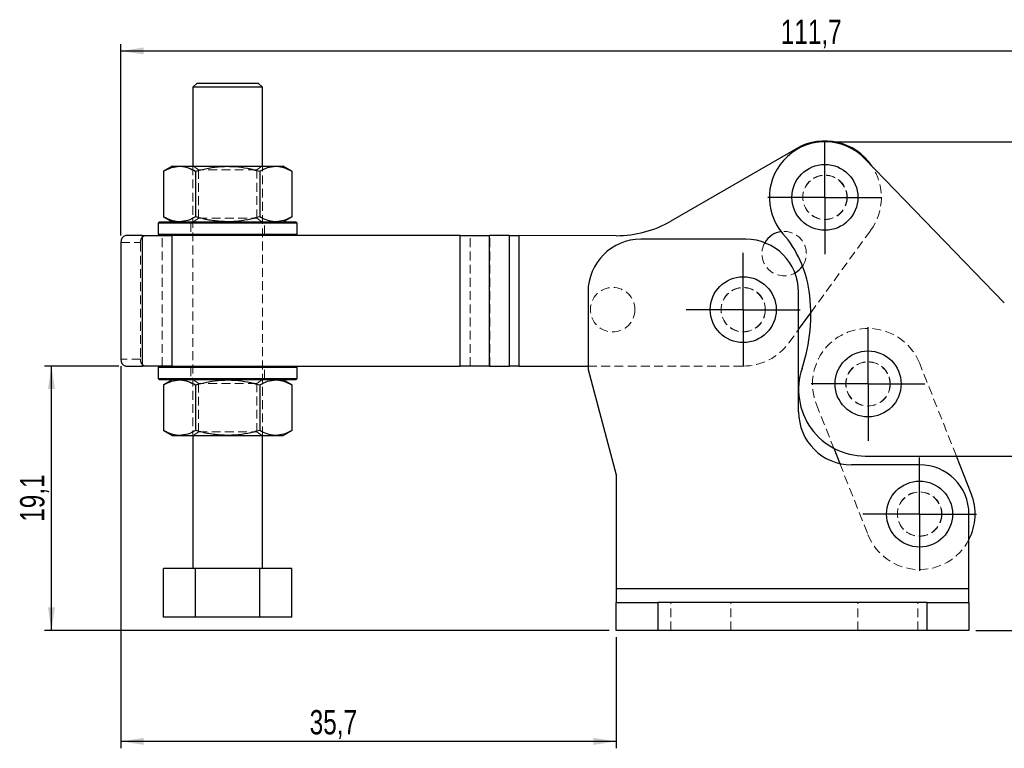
# Model space of a CAD drawing. Header units: millimetres. Extents: x 34 to 407, y 41 to 288.
# Tile 2 of 20: x 34 to 176, y 183 to 288. Entities that reach past the tile are written whole.
import ezdxf

# ---------------------------------------------------------------- set-up
doc = ezdxf.new("R2010")
doc.units = ezdxf.units.MM
doc.linetypes.add('HIDDEN', pattern=[1.905, 1.27, -0.635])
doc.layers.add('FORMATO', color=179, linetype='Continuous')
doc.styles.add('SLDTEXTSTYLE0', font='TXT', dxfattribs={"width": 0.75})
doc.dimstyles.new('SLDDIMSTYLE0', dxfattribs={"dimtxt": 3.5, "dimasz": 3.302, "dimexe": 0, "dimexo": 0.0625, "dimgap": 0.875, "dimtad": 1, "dimdec": 1, "dimlfac": 0.5, "dimrnd": 1e-09, "dimzin": 12, "dimdsep": 46, "dimtxsty": 'SLDTEXTSTYLE0', "dimsah": 1, "dimcen": 0.09, "dimadec": 0, "dimazin": 3, "dimtfac": 1, "dimtdec": 1, "dimtofl": 0, "dimtmove": 0, "dimatfit": 3, "dimfxl": 0, "dimfrac": 2, "dimtolj": 1, "dimtzin": 12, "dimarcsym": 0})

# ---------------------------------------------------------------- blocks, each defined once
blk = doc.blocks.new('_D')
at = {"layer": 'FORMATO'}
for p, q in [((48.43, 237.98), (48.43, 182.88)), ((119.76, 198.88), (119.76, 182.88)), ((119.76, 183.88), (48.43, 183.88))]:
    blk.add_line(p, q, dxfattribs=at)
for points in [[(48.43, 183.88), (51.73, 183.37), (51.73, 184.39)], [(119.76, 183.88), (116.46, 184.39), (116.46, 183.37)]]:
    blk.add_solid(points, dxfattribs=at)
at = {"layer": 'FORMATO', "insert": (75.61, 188.39), "char_height": 3.5, "attachment_point": 1, "style": 'SLDTEXTSTYLE0'}
blk.add_mtext('35,7', dxfattribs=at)
blk = doc.blocks.new('_D_1')
at = {"layer": 'FORMATO'}
for p, q in [((48.13, 237.98), (37.43, 237.98)), ((38.43, 199.88), (38.43, 237.98)), ((118.76, 199.88), (37.43, 199.88))]:
    blk.add_line(p, q, dxfattribs=at)
for points in [[(38.43, 237.98), (37.92, 234.68), (38.93, 234.68)], [(38.43, 199.88), (38.93, 203.18), (37.92, 203.18)]]:
    blk.add_solid(points, dxfattribs=at)
at = {"layer": 'FORMATO', "insert": (33.91, 215.53), "char_height": 3.5, "attachment_point": 1, "rotation": 90, "style": 'SLDTEXTSTYLE0'}
blk.add_mtext('19,1', dxfattribs=at)
blk = doc.blocks.new('_D_2')
at = {"layer": 'FORMATO'}
for p, q in [((48.43, 256.78), (48.43, 284.4)), ((271.89, 232.93), (271.89, 284.4)), ((48.43, 283.4), (271.89, 283.4))]:
    blk.add_line(p, q, dxfattribs=at)
for points in [[(48.43, 283.4), (51.73, 282.89), (51.73, 283.91)], [(271.89, 283.4), (268.58, 283.91), (268.58, 282.89)]]:
    blk.add_solid(points, dxfattribs=at)
at = {"layer": 'FORMATO', "insert": (143.45, 287.91), "char_height": 3.5, "attachment_point": 1, "style": 'SLDTEXTSTYLE0'}
blk.add_mtext('111,7', dxfattribs=at)
blk = doc.blocks.new('_D_3')
at = {"layer": 'FORMATO'}
for p, q in [((150.81, 270.3), (282.89, 270.3)), ((281.89, 270.3), (281.89, 199.88)), ((171.56, 199.88), (282.89, 199.88))]:
    blk.add_line(p, q, dxfattribs=at)
for points in [[(281.89, 270.3), (281.38, 267), (282.39, 267)], [(281.89, 199.88), (282.39, 203.18), (281.38, 203.18)]]:
    blk.add_solid(points, dxfattribs=at)
at = {"layer": 'FORMATO', "insert": (277.38, 228.72), "char_height": 3.5, "attachment_point": 1, "rotation": 90, "style": 'SLDTEXTSTYLE0'}
blk.add_mtext('35,2', dxfattribs=at)
blk = doc.blocks.new('SW_CENTERMARKSYMBOL_0')
at = {"layer": 'FORMATO', "color": 0}
for p, q in [((0, 5), (0, 8.2)), ((0, 0), (0, 5)), ((-5, 0), (-8.2, 0)), ((0, 0), (-5, 0)), ((0, 0), (0, -5)), ((0, 0), (5, 0)), ((5, 0), (8.2, 0)), ((0, -5), (0, -8.2))]:
    blk.add_line(p, q, dxfattribs=at)
blk = doc.blocks.new('SW_CENTERMARKSYMBOL_1')
at = {"layer": 'FORMATO', "color": 0}
for p, q in [((0, 5), (0, 8.2)), ((0, 0), (0, 5)), ((-5, 0), (-8.2, 0)), ((0, 0), (-5, 0)), ((0, 0), (0, -5)), ((0, 0), (5, 0)), ((5, 0), (8.2, 0)), ((0, -5), (0, -8.2))]:
    blk.add_line(p, q, dxfattribs=at)
blk = doc.blocks.new('SW_CENTERMARKSYMBOL_2')
at = {"layer": 'FORMATO', "color": 0}
for p, q in [((0, 5), (0, 8.2)), ((0, 0), (0, 5)), ((-5, 0), (-8.2, 0)), ((0, 0), (-5, 0)), ((0, 0), (0, -5)), ((0, 0), (5, 0)), ((5, 0), (8.2, 0)), ((0, -5), (0, -8.2))]:
    blk.add_line(p, q, dxfattribs=at)
blk = doc.blocks.new('SW_CENTERMARKSYMBOL_3')
at = {"layer": 'FORMATO', "color": 0}
for p, q in [((0, 5), (0, 8.175)), ((0, 0), (0, 5)), ((-5, 0), (-8.175, 0)), ((0, 0), (-5, 0)), ((0, 0), (0, -5)), ((0, 0), (5, 0)), ((5, 0), (8.175, 0)), ((0, -5), (0, -8.175))]:
    blk.add_line(p, q, dxfattribs=at)

msp = doc.modelspace()

# ---------------------------------------------------------------- linework, layer by layer
at = {"color": 7, "linetype": 'Continuous', "lineweight": 25}
for p, q in [((58.803, 278.1767), (58.8027, 266.7767)), ((59.403, 278.7766), (58.803, 278.1767)), ((68.803, 278.1764), (68.203, 278.7765)), ((68.8027, 266.7764), (68.803, 278.1764)), ((145.7501, 269.3385), (127.6433, 258.885)), ((55.8027, 266.7767), (54.5651, 266.0622)), ((73.0403, 266.0618), (71.8027, 266.7764)), ((175.6481, 247.1005), (155.5638, 267.8617)), ((54.5651, 266.0622), (54.565, 259.4913)), ((59.1839, 266.0621), (59.1838, 259.4912)), ((68.4215, 266.0619), (68.4214, 259.491)), ((73.0403, 266.0618), (73.0402, 259.4909)), ((54.565, 259.4913), (55.8026, 258.7767)), ((71.8026, 258.7764), (73.0402, 259.4909)), ((53.8026, 258.5768), (53.8025, 256.9768)), ((54.0026, 258.7768), (53.8026, 258.5768)), ((73.8026, 258.5763), (73.6026, 258.7763)), ((73.8025, 256.9763), (73.8026, 258.5763)), ((51.5599, 256.7768), (49.1351, 256.7769)), ((51.5595, 237.9808), (51.5599, 256.7768)), ((53.8025, 256.9768), (54.0025, 256.7768)), ((55.8021, 237.9807), (55.8025, 256.7767)), ((60.4261, 256.7766), (55.8025, 256.7767)), ((97.2888, 256.7758), (67.1789, 256.7765)), ((73.6025, 256.7763), (73.8025, 256.9763)), ((97.2884, 237.9799), (97.2888, 256.7758)), ((101.5311, 237.9798), (101.5315, 256.7758)), ((104.3883, 256.7757), (101.5315, 256.7758)), ((104.3879, 237.9797), (104.3883, 256.7757)), ((105.8021, 237.9797), (105.8025, 256.7757)), ((119.7693, 256.7754), (105.8025, 256.7757)), ((48.4279, 255.7769), (48.4276, 238.9809)), ((138.4046, 256.267), (123.317, 256.267)), ((115.697, 248.647), (115.697, 237.471)), ((146.0246, 231.375), (146.0246, 248.647)), ((146.0246, 243.2562), (147.7751, 245.6654)), ((49.1347, 237.9809), (51.5595, 237.9808)), ((54.0021, 237.9808), (53.8021, 237.7808)), ((53.8021, 237.7808), (53.8021, 236.1808)), ((55.8021, 237.9807), (60.4257, 237.9806)), ((67.1785, 237.9805), (97.2884, 237.9799)), ((73.8021, 237.7803), (73.6021, 237.9803)), ((73.8021, 236.1803), (73.8021, 237.7803)), ((101.5311, 237.9798), (104.3879, 237.9797)), ((105.8021, 237.9797), (115.697, 237.9795)), ((115.697, 237.471), (119.761, 222.3039)), ((53.8021, 236.1808), (54.0021, 235.9808)), ((55.8021, 235.9807), (54.5645, 235.2662)), ((73.0397, 235.2658), (71.8021, 235.9804)), ((73.6021, 235.9803), (73.8021, 236.1803)), ((54.5645, 235.2662), (54.5643, 228.6953)), ((59.1833, 235.2661), (59.1831, 228.6952)), ((68.4209, 235.2659), (68.4207, 228.695)), ((73.0397, 235.2658), (73.0395, 228.6949)), ((54.5643, 228.6953), (55.8019, 227.9807)), ((71.8019, 227.9804), (73.0395, 228.6949)), ((58.8019, 227.9807), (58.8015, 208.7767)), ((68.8015, 208.7765), (68.8019, 227.9804)), ((151.0831, 226.148), (151.9552, 223.9446)), ((155.6222, 225.0067), (179.6339, 225.0064)), ((170.8876, 219.5872), (168.7426, 225.0065)), ((163.449, 223.755), (153.6446, 223.755)), ((119.761, 222.3039), (119.761, 205.879)), ((170.561, 205.879), (170.561, 216.643)), ((54.5638, 201.7767), (54.5639, 208.7768)), ((59.1827, 208.7766), (54.5639, 208.7768)), ((59.1826, 201.7766), (59.1827, 208.7766)), ((68.4203, 208.7765), (59.1827, 208.7766)), ((68.4202, 201.7765), (68.4203, 208.7765)), ((73.0391, 208.7764), (68.4203, 208.7765)), ((73.039, 201.7764), (73.0391, 208.7764)), ((119.761, 205.879), (119.761, 203.879)), ((170.561, 205.879), (119.761, 205.879)), ((170.561, 203.879), (170.561, 205.879)), ((119.761, 199.879), (119.761, 203.879)), ((119.761, 203.879), (125.761, 203.879)), ((125.761, 203.879), (125.761, 199.879)), ((164.561, 203.879), (125.761, 203.879)), ((164.561, 199.879), (164.561, 203.879)), ((164.561, 203.879), (170.561, 203.879)), ((170.561, 203.879), (170.561, 199.879)), ((59.1826, 201.7766), (54.5638, 201.7767)), ((68.4202, 201.7765), (59.1826, 201.7766)), ((73.039, 201.7764), (68.4202, 201.7765)), ((125.761, 199.879), (119.761, 199.879)), ((164.561, 199.879), (125.761, 199.879)), ((170.561, 199.879), (164.561, 199.879))]:
    msp.add_line(p, q, dxfattribs=at)
at = {"color": 7, "linetype": 'HIDDEN', "lineweight": 18}
for p, q in [((58.8027, 266.7767), (58.8019, 227.9807)), ((58.8602, 266.7767), (59.6027, 266.2567)), ((68.0027, 266.2565), (68.7453, 266.7764)), ((68.8019, 227.9804), (68.8027, 266.7764)), ((59.6027, 266.2567), (59.6026, 259.2966)), ((68.0026, 259.2964), (68.0027, 266.2565)), ((58.3026, 258.7767), (58.5026, 258.5767)), ((58.5026, 258.5767), (58.5025, 256.9767)), ((59.6026, 259.2966), (58.86, 258.7767)), ((68.7451, 258.7764), (68.0026, 259.2964)), ((69.1025, 256.9764), (69.1026, 258.5764)), ((69.1026, 258.5764), (69.3026, 258.7764)), ((51.5595, 237.9808), (51.5599, 256.7768)), ((54.3879, 237.9807), (54.3883, 256.7767)), ((55.8021, 237.9807), (55.8025, 256.7767)), ((58.5025, 256.9767), (58.3025, 256.7767)), ((69.3025, 256.7764), (69.1025, 256.9764)), ((97.2884, 237.9799), (97.2888, 256.7758)), ((98.7026, 237.9798), (98.703, 256.7758)), ((101.5311, 237.9798), (101.5315, 256.7758)), ((101.5595, 237.9798), (101.5599, 256.7758)), ((104.3879, 237.9797), (104.3883, 256.7757)), ((105.8021, 237.9797), (105.8025, 256.7757)), ((147.7751, 245.6654), (156.3896, 257.5217)), ((48.4279, 255.7769), (51.2564, 255.7768)), ((51.2564, 255.7768), (51.256, 238.9808)), ((144.6246, 241.3293), (146.0246, 243.2562)), ((51.256, 238.9808), (48.4276, 238.9809)), ((168.7426, 225.0065), (163.4609, 238.3509)), ((58.3021, 237.9807), (58.5021, 237.7807)), ((58.5021, 237.7807), (58.5021, 236.1807)), ((69.1021, 237.7804), (69.3021, 237.9804)), ((69.1021, 236.1804), (69.1021, 237.7804)), ((115.697, 237.9795), (138.0489, 237.979)), ((58.5021, 236.1807), (58.3021, 235.9807)), ((58.8596, 235.9807), (59.6021, 235.4607)), ((59.6021, 235.4607), (59.6019, 228.5006)), ((68.0019, 228.5004), (68.0021, 235.4605)), ((68.0021, 235.4605), (68.7446, 235.9804)), ((69.3021, 235.9804), (69.1021, 236.1804)), ((148.5838, 232.4625), (151.0831, 226.148)), ((59.6019, 228.5006), (58.8594, 227.9807)), ((68.7445, 227.9805), (68.0019, 228.5004)), ((151.9552, 223.9446), (156.0105, 213.6988)), ((170.561, 205.879), (119.761, 205.879)), ((125.761, 203.879), (125.761, 199.879)), ((127.635, 199.879), (127.635, 203.879)), ((136.271, 199.879), (136.271, 203.879)), ((154.559, 199.879), (154.559, 203.879)), ((163.195, 199.879), (163.195, 203.879)), ((164.561, 199.879), (164.561, 203.879))]:
    msp.add_line(p, q, dxfattribs=at)
at = {"color": 7, "linetype": 'Continuous', "lineweight": 25, "flags": 128}
for points in [[(63.803, 278.1766), (62.8842, 278.1766), (61.9968, 278.1766), (61.1708, 278.1766), (60.4345, 278.1766), (59.8129, 278.1766), (59.3272, 278.1766), (58.9938, 278.1767), (58.8243, 278.1767), (58.803, 278.1767)], [(59.403, 278.7766), (59.4875, 278.7766), (59.7379, 278.7766), (60.1445, 278.7766), (60.6917, 278.7766), (61.3585, 278.7766), (62.1192, 278.7766), (62.9446, 278.7766), (63.803, 278.7765)], [(63.803, 278.7765), (64.6614, 278.7765), (65.4868, 278.7765), (66.2475, 278.7765), (66.9143, 278.7765), (67.4615, 278.7765), (67.8681, 278.7765), (68.1184, 278.7765), (68.203, 278.7765)], [(68.803, 278.1764), (68.7816, 278.1764), (68.6121, 278.1764), (68.2788, 278.1765), (67.7931, 278.1765), (67.1715, 278.1765), (66.4351, 278.1765), (65.6092, 278.1765), (64.7217, 278.1765), (63.803, 278.1766)], [(55.8027, 266.7767), (55.8712, 266.7767), (56.0753, 266.7767), (56.4117, 266.7767), (56.8745, 266.7767)], [(56.8745, 266.7767), (57.4559, 266.7767), (58.1459, 266.7767), (58.9326, 266.7767), (59.8027, 266.7766), (60.7413, 266.7766), (61.7322, 266.7766), (62.7585, 266.7766), (63.8027, 266.7765)], [(63.8027, 266.7765), (64.8469, 266.7765), (65.8733, 266.7765), (66.8642, 266.7765), (67.8027, 266.7765), (68.6728, 266.7765), (69.4596, 266.7764), (70.1496, 266.7764), (70.7309, 266.7764)], [(70.7309, 266.7764), (71.1938, 266.7764), (71.5301, 266.7764), (71.7343, 266.7764), (71.8027, 266.7764)], [(63.8026, 258.5766), (62.4973, 258.5766), (61.2144, 258.5766), (59.9757, 258.5766), (58.8026, 258.5767), (57.715, 258.5767), (56.7315, 258.5767), (55.869, 258.5767), (55.1423, 258.5767), (54.5638, 258.5767), (54.1433, 258.5768), (53.8881, 258.5768), (53.8026, 258.5768)], [(54.0026, 258.7768), (54.0864, 258.7768), (54.3365, 258.7767), (54.7485, 258.7767), (55.3155, 258.7767), (56.0277, 258.7767), (56.8729, 258.7767), (57.8367, 258.7767), (58.9026, 258.7767), (60.0523, 258.7766), (61.2661, 258.7766), (62.5234, 258.7766), (63.8026, 258.7766)], [(63.8026, 258.7766), (65.0817, 258.7765), (66.339, 258.7765), (67.5529, 258.7765), (68.7026, 258.7764), (69.7684, 258.7764), (70.7322, 258.7764), (71.5774, 258.7764), (72.2896, 258.7764), (72.8566, 258.7764), (73.2686, 258.7764), (73.5187, 258.7763), (73.6026, 258.7763)], [(73.8026, 258.5763), (73.717, 258.5763), (73.4618, 258.5763), (73.0414, 258.5764), (72.4628, 258.5764), (71.7361, 258.5764), (70.8736, 258.5764), (69.8902, 258.5764), (68.8026, 258.5764), (67.6294, 258.5765), (66.3908, 258.5765), (65.1078, 258.5765), (63.8026, 258.5766)], [(51.5599, 256.7768), (51.9962, 256.7768), (52.4691, 256.7768), (52.9741, 256.7768), (53.5064, 256.7768), (54.0608, 256.7768), (54.632, 256.7767), (55.2144, 256.7767), (55.8025, 256.7767)], [(53.8025, 256.9768), (53.8881, 256.9768), (54.1433, 256.9768), (54.5637, 256.9767), (55.1423, 256.9767), (55.869, 256.9767), (56.7315, 256.9767), (57.7149, 256.9767), (58.8025, 256.9767), (59.9757, 256.9766), (61.2143, 256.9766), (62.4973, 256.9766), (63.8025, 256.9766)], [(63.8025, 256.7765), (62.5234, 256.7766), (61.2661, 256.7766), (60.4261, 256.7766)], [(63.8025, 256.9766), (65.1078, 256.9765), (66.3907, 256.9765), (67.6294, 256.9765), (68.8025, 256.9764), (69.8901, 256.9764), (70.8736, 256.9764), (71.7361, 256.9764), (72.4628, 256.9764), (73.0413, 256.9764), (73.4618, 256.9764), (73.717, 256.9763), (73.8025, 256.9763)], [(67.1789, 256.7765), (66.339, 256.7765), (65.0817, 256.7765), (63.8025, 256.7765)], [(97.2888, 256.7758), (97.8769, 256.7758), (98.4594, 256.7758), (99.0305, 256.7758), (99.5849, 256.7758), (100.1172, 256.7758), (100.6222, 256.7758), (101.0952, 256.7758), (101.5315, 256.7758)], [(104.3883, 256.7757), (104.5337, 256.7757), (104.6914, 256.7757), (104.8597, 256.7757), (105.0372, 256.7757), (105.222, 256.7757), (105.4123, 256.7757), (105.6065, 256.7757), (105.8025, 256.7757)], [(55.8021, 237.9807), (55.214, 237.9807), (54.6316, 237.9807), (54.0604, 237.9808), (53.506, 237.9808), (52.9738, 237.9808), (52.4687, 237.9808), (51.9958, 237.9808), (51.5595, 237.9808)], [(63.8021, 237.7805), (62.4969, 237.7806), (61.2139, 237.7806), (59.9753, 237.7806), (58.8021, 237.7807), (57.7145, 237.7807), (56.7311, 237.7807), (55.8686, 237.7807), (55.1419, 237.7807), (54.5633, 237.7807), (54.1429, 237.7808), (53.8877, 237.7808), (53.8021, 237.7808)], [(60.4257, 237.9806), (61.2657, 237.9806), (62.523, 237.9806), (63.8021, 237.9806)], [(63.8021, 237.9806), (65.0813, 237.9805), (66.3386, 237.9805), (67.1785, 237.9805)], [(73.8021, 237.7803), (73.7166, 237.7803), (73.4614, 237.7803), (73.0409, 237.7804), (72.4624, 237.7804), (71.7357, 237.7804), (70.8732, 237.7804), (69.8897, 237.7804), (68.8021, 237.7804), (67.629, 237.7805), (66.3903, 237.7805), (65.1074, 237.7805), (63.8021, 237.7805)], [(101.5311, 237.9798), (101.0948, 237.9798), (100.6218, 237.9798), (100.1168, 237.9798), (99.5845, 237.9798), (99.0301, 237.9798), (98.459, 237.9798), (97.8765, 237.9798), (97.2884, 237.9799)], [(105.8021, 237.9797), (105.6061, 237.9797), (105.412, 237.9797), (105.2216, 237.9797), (105.0368, 237.9797), (104.8593, 237.9797), (104.691, 237.9797), (104.5333, 237.9797), (104.3879, 237.9797)], [(53.8021, 236.1808), (53.8876, 236.1808), (54.1428, 236.1808), (54.5633, 236.1807), (55.1418, 236.1807), (55.8686, 236.1807), (56.731, 236.1807), (57.7145, 236.1807), (58.8021, 236.1807), (59.9753, 236.1806), (61.2139, 236.1806), (62.4968, 236.1806), (63.8021, 236.1806)], [(63.8021, 235.9805), (62.5229, 235.9806), (61.2657, 235.9806), (60.0518, 235.9806), (58.9021, 235.9807), (57.8362, 235.9807), (56.8724, 235.9807), (56.0272, 235.9807), (55.315, 235.9807), (54.7481, 235.9807), (54.336, 235.9807), (54.0859, 235.9807), (54.0021, 235.9808)], [(63.8021, 236.1806), (65.1074, 236.1805), (66.3903, 236.1805), (67.6289, 236.1805), (68.8021, 236.1804), (69.8897, 236.1804), (70.8732, 236.1804), (71.7356, 236.1804), (72.4623, 236.1804), (73.0409, 236.1804), (73.4614, 236.1804), (73.7165, 236.1803), (73.8021, 236.1803)], [(73.6021, 235.9803), (73.5183, 235.9803), (73.2682, 235.9804), (72.8561, 235.9804), (72.2891, 235.9804), (71.577, 235.9804), (70.7317, 235.9804), (69.768, 235.9804), (68.7021, 235.9804), (67.5524, 235.9805), (66.3385, 235.9805), (65.0813, 235.9805), (63.8021, 235.9805)], [(55.8019, 227.9807), (55.8704, 227.9807), (56.0745, 227.9807), (56.4109, 227.9807), (56.8737, 227.9807)], [(56.8737, 227.9807), (57.4551, 227.9807), (58.1451, 227.9807), (58.9318, 227.9807), (59.8019, 227.9806), (60.7405, 227.9806), (61.7314, 227.9806), (62.7577, 227.9806), (63.8019, 227.9805)], [(63.8019, 227.9805), (64.8461, 227.9805), (65.8725, 227.9805), (66.8634, 227.9805), (67.8019, 227.9805), (68.672, 227.9805), (69.4588, 227.9804), (70.1487, 227.9804), (70.7301, 227.9804)], [(70.7301, 227.9804), (71.193, 227.9804), (71.5293, 227.9804), (71.7335, 227.9804), (71.8019, 227.9804)]]:
    msp.add_lwpolyline(points, dxfattribs=at)
at = {"color": 7, "linetype": 'HIDDEN', "lineweight": 18, "flags": 128}
for points in [[(68.0027, 266.2565), (67.9812, 266.2565), (67.8101, 266.2565), (67.475, 266.2565), (66.9895, 266.2566), (66.3736, 266.2566), (65.6524, 266.2566), (64.8555, 266.2566), (64.0155, 266.2566), (63.1667, 266.2566), (62.344, 266.2567), (61.5811, 266.2567), (60.9091, 266.2567), (60.3555, 266.2567), (59.9431, 266.2567), (59.6887, 266.2567), (59.6027, 266.2567), (59.6027, 266.2567)], [(59.6026, 259.2966), (59.6241, 259.2966), (59.7952, 259.2966), (60.1303, 259.2966), (60.6158, 259.2965), (61.2317, 259.2965), (61.9529, 259.2965), (62.7498, 259.2965), (63.5899, 259.2965), (64.4386, 259.2965), (65.2613, 259.2964), (66.0242, 259.2964), (66.6962, 259.2964), (67.2498, 259.2964), (67.6622, 259.2964), (67.9166, 259.2964), (68.0026, 259.2964)], [(97.2888, 256.7758), (97.4849, 256.7758), (97.679, 256.7758), (97.8694, 256.7758), (98.0542, 256.7758), (98.2316, 256.7758), (98.4, 256.7758), (98.5576, 256.7758), (98.703, 256.7758)], [(68.0021, 235.4605), (67.9805, 235.4605), (67.8095, 235.4605), (67.4743, 235.4606), (66.9889, 235.4606), (66.3729, 235.4606), (65.6517, 235.4606), (64.8548, 235.4606), (64.0148, 235.4606), (63.1661, 235.4606), (62.3434, 235.4607), (61.5804, 235.4607), (60.9084, 235.4607), (60.3549, 235.4607), (59.9425, 235.4607), (59.6881, 235.4607), (59.6021, 235.4607), (59.6021, 235.4607)], [(59.6019, 228.5006), (59.6235, 228.5006), (59.7946, 228.5006), (60.1297, 228.5006), (60.6152, 228.5005), (61.2311, 228.5005), (61.9523, 228.5005), (62.7492, 228.5005), (63.5892, 228.5005), (64.4379, 228.5005), (65.2606, 228.5004), (66.0236, 228.5004), (66.6956, 228.5004), (67.2491, 228.5004), (67.6616, 228.5004), (67.916, 228.5004), (68.0019, 228.5004), (68.0019, 228.5004)]]:
    msp.add_lwpolyline(points, dxfattribs=at)
at = {"color": 7, "linetype": 'Continuous', "lineweight": 25}
for centre in [(149.814, 262.2994), (138.049, 246.107), (156.0223, 235.4067), (163.449, 216.643)]:
    msp.add_circle(centre, 4.75, dxfattribs=at)
at = {"color": 7, "linetype": 'HIDDEN', "lineweight": 18}
for centre, radius in [((149.814, 262.2994), 3.2), ((149.814, 262.2994), 3.2), ((149.814, 262.2994), 3.175), ((119.253, 246.1074), 3.2), ((138.049, 246.107), 3.2), ((138.049, 246.107), 3.2), ((138.049, 246.107), 3.175), ((156.0223, 235.4067), 3.2), ((156.0223, 235.4067), 3.175), ((163.449, 216.643), 3.2), ((163.449, 216.643), 3.175)]:
    msp.add_circle(centre, radius, dxfattribs=at)
at = {"color": 7, "linetype": 'Continuous', "lineweight": 25}
for centre, radius, start, end in [((149.814, 262.2994), 8, 44.050411, 220.976859), ((149.814, 262.2994), 8.128, 33.868663, 119.998804), ((119.7696, 272.5234), 15.748, 269.998804, 299.998804), ((49.3118, 255.9019), 0.8927, 101.420321, 188.048648), ((143.942, 254.1841), 3.2, 97.512455, 150.621945), ((131.6946, 246.5613), 16, 7.991467, 40.976859), ((123.317, 248.647), 7.62, 90, 180), ((138.4046, 248.647), 7.62, 0, 90), ((143.942, 254.1841), 3.2, 299.375036, 325.967983), ((123.3242, 245.3862), 24.4525, 341.539888, 7.991467), ((49.3115, 238.8558), 0.8927, 171.948925, 258.577484), ((155.6223, 234.6044), 9.5977, 161.539888, 269.999301), ((153.6446, 231.375), 7.62, 180, 270), ((163.449, 216.643), 7.112, 0, 90), ((163.449, 216.643), 8, 332.747855, 21.593735)]:
    msp.add_arc(centre, radius, start, end, dxfattribs=at)
at = {"color": 7, "linetype": 'HIDDEN', "lineweight": 18}
for centre, radius, start, end in [((149.814, 262.2994), 8.128, 323.998804, 33.868663), ((52.1403, 255.9018), 0.8927, 101.420285, 188.048281), ((143.942, 254.1841), 3.2, 359.99487, 97.512455), ((143.942, 254.1841), 3.2, 150.621945, 299.375036), ((143.942, 254.1841), 3.2, 325.967983, 359.99487), ((156.0223, 235.4067), 8, 21.593735, 201.593735), ((138.049, 246.107), 8.128, 269.998804, 323.998804), ((52.1399, 238.8558), 0.8927, 171.948776, 258.57723), ((163.449, 216.643), 8, 201.593735, 332.747855)]:
    msp.add_arc(centre, radius, start, end, dxfattribs=at)
at = {"color": 7, "linetype": 'Continuous', "lineweight": 25}
for points, knots in [([(54.5651, 266.0622), (54.9402, 266.2619), (55.6972, 266.665), (56.4797, 266.7392), (56.8745, 266.7767)], [0, 0, 0, 0, 0.49545803, 1, 1, 1, 1]), ([(56.8745, 266.7767), (56.9292, 266.7758), (57.3438, 266.7694), (58.1254, 266.6133), (58.8289, 266.247), (59.1839, 266.0621)], [0, 0, 0, 0, 0.07004686, 0.53076268, 1, 1, 1, 1]), ([(59.1839, 266.0621), (59.5142, 266.1525), (60.4289, 266.4029), (61.9681, 266.7039), (63.1885, 266.7522), (63.8027, 266.7765)], [0, 0, 0, 0, 0.21922386, 0.60707335, 1, 1, 1, 1]), ([(63.8027, 266.7765), (64.1751, 266.7673), (65.1394, 266.7434), (66.6918, 266.5195), (67.8428, 266.215), (68.4215, 266.0619)], [0, 0, 0, 0, 0.2383204, 0.61704991, 1, 1, 1, 1]), ([(68.4215, 266.0619), (68.7966, 266.2616), (69.5536, 266.6647), (70.3361, 266.7389), (70.7309, 266.7764)], [0, 0, 0, 0, 0.49545798, 1, 1, 1, 1]), ([(70.7309, 266.7764), (70.7856, 266.7756), (71.2002, 266.7691), (71.9818, 266.613), (72.6853, 266.2467), (73.0403, 266.0618)], [0, 0, 0, 0, 0.07004769, 0.53076238, 1, 1, 1, 1]), ([(56.8744, 258.7767), (56.8197, 258.7775), (56.4051, 258.784), (55.6235, 258.9401), (54.92, 259.3064), (54.565, 259.4913)], [0, 0, 0, 0, 0.07004695, 0.53076279, 1, 1, 1, 1]), ([(59.1838, 259.4912), (58.8087, 259.2915), (58.0517, 258.8884), (57.2692, 258.8142), (56.8744, 258.7767)], [0, 0, 0, 0, 0.49545798, 1, 1, 1, 1]), ([(63.8026, 258.7766), (63.1968, 258.8003), (61.9764, 258.8481), (60.4369, 259.1481), (59.5141, 259.4008), (59.1838, 259.4912)], [0, 0, 0, 0, 0.38751599, 0.78077731, 1, 1, 1, 1]), ([(68.4214, 259.491), (67.8486, 259.3394), (66.6977, 259.0347), (65.1453, 258.8098), (64.175, 258.7858), (63.8026, 258.7766)], [0, 0, 0, 0, 0.379067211, 0.761681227, 1, 1, 1, 1]), ([(70.7308, 258.7764), (70.6761, 258.7773), (70.2615, 258.7837), (69.4799, 258.9398), (68.7764, 259.3061), (68.4214, 259.491)], [0, 0, 0, 0, 0.0700476, 0.53076228, 1, 1, 1, 1]), ([(73.0402, 259.4909), (72.6651, 259.2912), (71.9081, 258.8881), (71.1256, 258.8139), (70.7308, 258.7764)], [0, 0, 0, 0, 0.49545824, 1, 1, 1, 1]), ([(54.5645, 235.2662), (54.9395, 235.4659), (55.6965, 235.869), (56.4791, 235.9432), (56.8739, 235.9807)], [0, 0, 0, 0, 0.49545818, 1, 1, 1, 1]), ([(56.8739, 235.9807), (56.9286, 235.9798), (57.3431, 235.9734), (58.1247, 235.8173), (58.8283, 235.451), (59.1833, 235.2661)], [0, 0, 0, 0, 0.07004758, 0.53076208, 1, 1, 1, 1]), ([(59.1833, 235.2661), (59.5136, 235.3565), (60.4283, 235.6069), (61.9674, 235.9079), (63.1879, 235.9562), (63.8021, 235.9805)], [0, 0, 0, 0, 0.21922418, 0.60707351, 1, 1, 1, 1]), ([(63.8021, 235.9805), (64.1745, 235.9713), (65.1387, 235.9474), (66.6912, 235.7235), (67.8422, 235.419), (68.4209, 235.2659)], [0, 0, 0, 0, 0.23831881, 0.61704991, 1, 1, 1, 1]), ([(68.4209, 235.2659), (68.7959, 235.4656), (69.5529, 235.8687), (70.3355, 235.9429), (70.7303, 235.9804)], [0, 0, 0, 0, 0.49545798, 1, 1, 1, 1]), ([(70.7303, 235.9804), (70.785, 235.9796), (71.1995, 235.9731), (71.9811, 235.817), (72.6847, 235.4507), (73.0397, 235.2658)], [0, 0, 0, 0, 0.07004695, 0.53076279, 1, 1, 1, 1]), ([(56.8737, 227.9807), (56.819, 227.9815), (56.4045, 227.988), (55.6229, 228.1441), (54.9193, 228.5104), (54.5643, 228.6953)], [0, 0, 0, 0, 0.07004769, 0.53076238, 1, 1, 1, 1]), ([(59.1831, 228.6952), (58.8081, 228.4955), (58.0511, 228.0924), (57.2685, 228.0182), (56.8737, 227.9807)], [0, 0, 0, 0, 0.49545759, 1, 1, 1, 1]), ([(63.8019, 227.9805), (63.1962, 228.0043), (61.9758, 228.0521), (60.4363, 228.3521), (59.5134, 228.6048), (59.1831, 228.6952)], [0, 0, 0, 0, 0.38751529, 0.78077617, 1, 1, 1, 1]), ([(68.4207, 228.695), (67.848, 228.5434), (66.697, 228.2387), (65.1446, 228.0138), (64.1743, 227.9898), (63.8019, 227.9805)], [0, 0, 0, 0, 0.37906719, 0.76168118, 1, 1, 1, 1]), ([(70.7301, 227.9804), (70.6754, 227.9813), (70.2609, 227.9877), (69.4793, 228.1438), (68.7757, 228.5101), (68.4207, 228.695)], [0, 0, 0, 0, 0.07004686, 0.53076268, 1, 1, 1, 1]), ([(73.0395, 228.6949), (72.6645, 228.4952), (71.9075, 228.0921), (71.1249, 228.0179), (70.7301, 227.9804)], [0, 0, 0, 0, 0.49545785, 1, 1, 1, 1])]:
    msp.add_open_spline(points, degree=3, knots=knots, dxfattribs=at)

# ---------------------------------------------------------------- block references
at = {"layer": 'FORMATO'}
for name, p in [('SW_CENTERMARKSYMBOL_1', (149.814, 262.2994)), ('SW_CENTERMARKSYMBOL_0', (138.049, 246.107)), ('SW_CENTERMARKSYMBOL_2', (156.0223, 235.4067)), ('SW_CENTERMARKSYMBOL_3', (163.449, 216.643))]:
    msp.add_blockref(name, p, dxfattribs=at)

# ---------------------------------------------------------------- dimensions: what is measured, and where the dimension line sits
for base, p1, p2, picture, middle in [((271.8866, 283.3977), (48.4279, 255.7769), (271.8866, 231.9308), '_D_2', (149.2711, 283.3977)), ((48.4276, 183.879), (119.761, 199.879), (48.4276, 238.9809), '_D', (80.1336, 183.879))]:
    dim = msp.add_linear_dim(base=base, p1=p1, p2=p2, dimstyle='SLDDIMSTYLE0', dxfattribs=at)
    dim.commit()
    dim.dimension.update_dxf_attribs({"geometry": picture, "text_midpoint": middle, "dimtype": 160})
for base, p1, p2, picture, middle in [((281.8868, 199.879), (149.814, 270.2994), (170.561, 199.879), '_D_3', (281.8868, 233.247)), ((38.4264, 237.9809), (119.761, 199.879), (49.1347, 237.9809), '_D_1', (38.4264, 220.0559))]:
    dim = msp.add_linear_dim(base=base, p1=p1, p2=p2, angle=90, dimstyle='SLDDIMSTYLE0', dxfattribs=at)
    dim.commit()
    dim.dimension.update_dxf_attribs({"geometry": picture, "text_midpoint": middle, "dimtype": 160})

doc.saveas('drawing.dxf')
